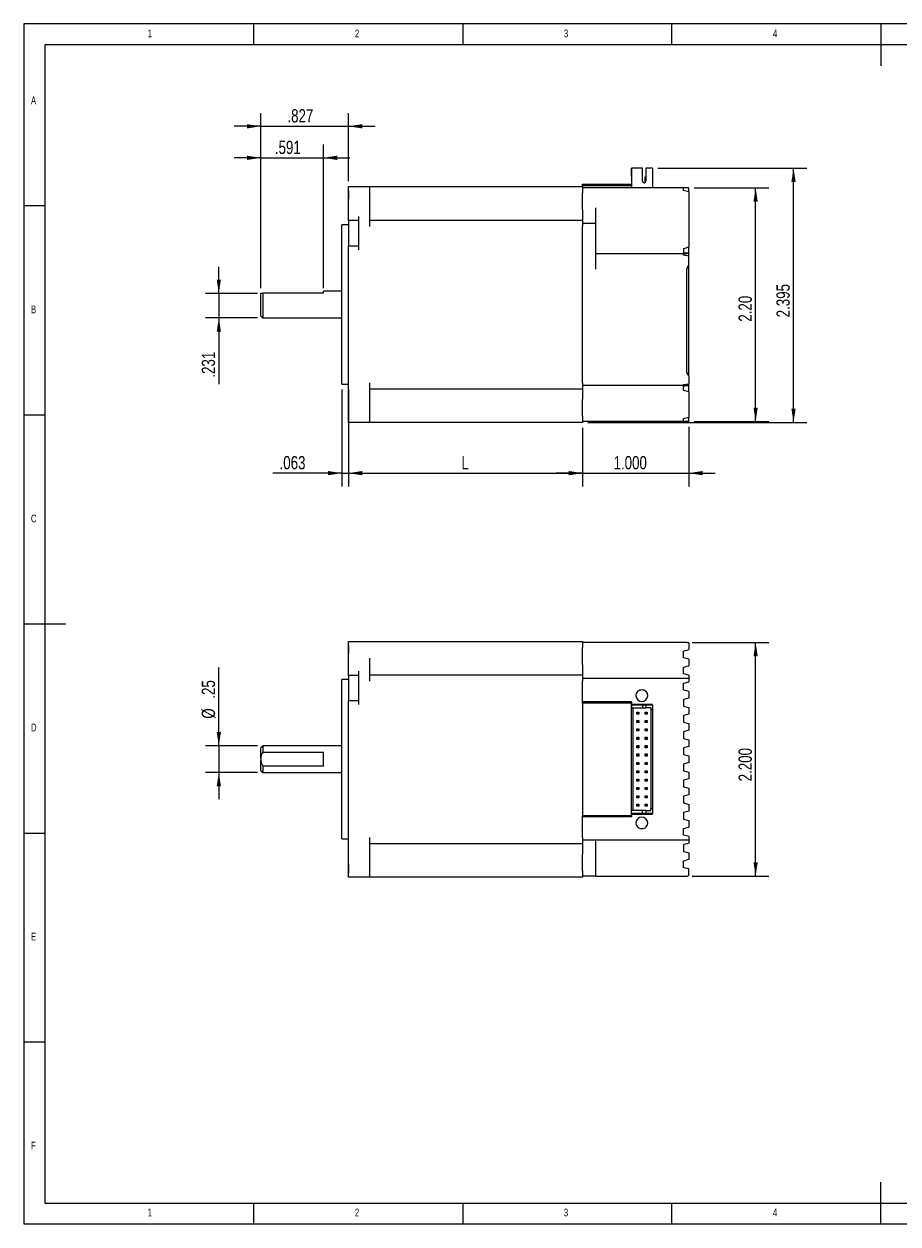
# Model space of a CAD drawing. Header units: inches. Extents: x 0.2 to 16.3, y 0.2 to 11.5.
# Tile 1 of 2: x 0.2 to 8.4, y 0.2 to 11.5. Entities that reach past the tile are written whole.
import ezdxf

# ---------------------------------------------------------------- set-up
doc = ezdxf.new("R2010")
doc.units = ezdxf.units.IN
doc.header["$MEASUREMENT"] = 0
doc.layers.add('FORMAT', color=7, linetype='Continuous')
doc.styles.add('SLDTEXTSTYLE0', font='TXT', dxfattribs={"width": 0.75})
doc.dimstyles.new('SLDDIMSTYLE0', dxfattribs={"dimtxt": 0.125, "dimasz": 0.13, "dimexe": 0, "dimexo": 0.0625, "dimgap": 0.03125, "dimtad": 2, "dimdec": 3, "dimzin": 12, "dimdsep": 46, "dimtxsty": 'Standard', "dimsah": 1, "dimcen": 0.09, "dimadec": 0, "dimazin": 0, "dimtfac": 1, "dimtofl": 0, "dimtmove": 0, "dimatfit": 3, "dimfxl": 1, "dimtolj": 1, "dimtzin": 12, "dimarcsym": 0})
doc.dimstyles.new('SLDDIMSTYLE1', dxfattribs={"dimtxt": 0.125, "dimasz": 0.13, "dimexe": 0, "dimexo": 0.0625, "dimgap": 0.03125, "dimtad": 2, "dimzin": 12, "dimdsep": 46, "dimtxsty": 'Standard', "dimsah": 1, "dimcen": 0.09, "dimadec": 0, "dimazin": 0, "dimtfac": 1, "dimtofl": 0, "dimtmove": 0, "dimatfit": 3, "dimfxl": 1, "dimtolj": 1, "dimtzin": 12, "dimarcsym": 0})
doc.dimstyles.new('SLDDIMSTYLE3', dxfattribs={"dimtxt": 0.125, "dimasz": 0.13, "dimexe": 0, "dimexo": 0.0625, "dimgap": 0.03125, "dimtad": 2, "dimdec": 3, "dimzin": 12, "dimdsep": 46, "dimtxsty": 'Standard', "dimsah": 1, "dimcen": 0.09, "dimadec": 0, "dimazin": 0, "dimtfac": 1, "dimtofl": 0, "dimtmove": 0, "dimatfit": 3, "dimfxl": 1, "dimtolj": 1, "dimtzin": 12, "dimarcsym": 0})
doc.dimstyles.new('SLDDIMSTYLE4', dxfattribs={"dimtxt": 0.125, "dimasz": 0.13, "dimexe": 0, "dimexo": 0.0625, "dimgap": 0.03125, "dimtad": 2, "dimdec": 3, "dimzin": 4, "dimdsep": 46, "dimtxsty": 'Standard', "dimsah": 1, "dimcen": 0.09, "dimadec": 0, "dimazin": 0, "dimtfac": 1, "dimtofl": 0, "dimtmove": 0, "dimatfit": 3, "dimfxl": 1, "dimtolj": 1, "dimtzin": 12, "dimarcsym": 0})
doc.dimstyles.new('SLDDIMSTYLE5', dxfattribs={"dimtxt": 0.125, "dimasz": 0.13, "dimexe": 0, "dimexo": 0.0625, "dimgap": 0.03125, "dimtad": 2, "dimzin": 4, "dimdsep": 46, "dimtxsty": 'Standard', "dimsah": 1, "dimcen": 0.09, "dimadec": 0, "dimazin": 0, "dimtfac": 1, "dimtofl": 0, "dimtmove": 0, "dimatfit": 3, "dimfxl": 1, "dimtolj": 1, "dimtzin": 12, "dimarcsym": 0})
doc.dimstyles.new('SLDDIMSTYLE6', dxfattribs={"dimtxt": 0.125, "dimasz": 0.13, "dimexe": 0, "dimexo": 0.0625, "dimgap": 0.03125, "dimtad": 2, "dimdec": 3, "dimzin": 4, "dimdsep": 46, "dimtxsty": 'Standard', "dimsah": 1, "dimcen": 0.09, "dimadec": 0, "dimazin": 0, "dimtfac": 1, "dimtofl": 0, "dimtmove": 0, "dimatfit": 3, "dimfxl": 1, "dimtolj": 1, "dimtzin": 12, "dimarcsym": 0})
doc.dimstyles.new('SLDDIMSTYLE7', dxfattribs={"dimtxt": 0.125, "dimasz": 0.13, "dimexe": 0, "dimexo": 0.0625, "dimgap": 0.03125, "dimtad": 2, "dimzin": 12, "dimdsep": 46, "dimtxsty": 'Standard', "dimsah": 1, "dimcen": 0.09, "dimadec": 0, "dimazin": 0, "dimtfac": 1, "dimtofl": 0, "dimtmove": 0, "dimatfit": 3, "dimfxl": 1, "dimtolj": 1, "dimtzin": 12, "dimarcsym": 0})

# ---------------------------------------------------------------- blocks, each defined once
blk = doc.blocks.new('*D6')
at = {"layer": 'FORMAT'}
for p, q in [((2.032, 8.96), (2.032, 9.21)), ((2.395, 8.96), (1.907, 8.96)), ((2.032, 8.96), (2.032, 8.729)), ((2.395, 8.729), (1.907, 8.729)), ((2.032, 8.729), (2.032, 8.104))]:
    blk.add_line(p, q, dxfattribs=at)
for points in [[(2.032, 8.96), (2.052, 9.09), (2.012, 9.09)], [(2.032, 8.729), (2.012, 8.599), (2.052, 8.599)]]:
    blk.add_solid(points, dxfattribs=at)
at = {"layer": 'FORMAT', "insert": (1.871, 8.166), "char_height": 0.125, "attachment_point": 1, "rotation": 90, "style": 'SLDTEXTSTYLE0'}
blk.add_mtext('.231', dxfattribs=at)
blk = doc.blocks.new('*D7')
at = {"layer": 'FORMAT'}
for p, q in [((2.427, 9.01), (2.427, 10.361)), ((3.017, 9.01), (3.017, 10.361)), ((2.427, 10.236), (2.177, 10.236)), ((2.427, 10.236), (3.017, 10.236)), ((3.017, 10.236), (3.267, 10.236))]:
    blk.add_line(p, q, dxfattribs=at)
for points in [[(2.427, 10.236), (2.297, 10.256), (2.297, 10.216)], [(3.017, 10.236), (3.147, 10.216), (3.147, 10.256)]]:
    blk.add_solid(points, dxfattribs=at)
at = {"layer": 'FORMAT', "insert": (2.56, 10.397), "char_height": 0.125, "attachment_point": 1, "style": 'SLDTEXTSTYLE0'}
blk.add_mtext('.591', dxfattribs=at)
blk = doc.blocks.new('*D8')
at = {"layer": 'FORMAT'}
for p, q in [((2.427, 9.01), (2.427, 10.658)), ((3.253, 10.015), (3.253, 10.658)), ((2.427, 10.533), (2.177, 10.533)), ((2.427, 10.533), (3.253, 10.533)), ((3.253, 10.533), (3.503, 10.533))]:
    blk.add_line(p, q, dxfattribs=at)
for points in [[(2.427, 10.533), (2.297, 10.553), (2.297, 10.513)], [(3.253, 10.533), (3.383, 10.513), (3.383, 10.553)]]:
    blk.add_solid(points, dxfattribs=at)
at = {"layer": 'FORMAT', "insert": (2.678, 10.694), "char_height": 0.125, "attachment_point": 1, "style": 'SLDTEXTSTYLE0'}
blk.add_mtext('.827', dxfattribs=at)
blk = doc.blocks.new('*D9')
at = {"layer": 'FORMAT'}
for p, q in [((3.19, 8.054), (3.19, 7.142)), ((3.253, 8.054), (3.253, 7.142)), ((3.19, 7.267), (2.541, 7.267)), ((3.19, 7.267), (3.253, 7.267)), ((3.253, 7.267), (3.503, 7.267))]:
    blk.add_line(p, q, dxfattribs=at)
for points in [[(3.19, 7.267), (3.06, 7.287), (3.06, 7.247)], [(3.253, 7.267), (3.383, 7.247), (3.383, 7.287)]]:
    blk.add_solid(points, dxfattribs=at)
at = {"layer": 'FORMAT', "insert": (2.604, 7.428), "char_height": 0.125, "attachment_point": 1, "style": 'SLDTEXTSTYLE0'}
blk.add_mtext('.063', dxfattribs=at)
blk = doc.blocks.new('*D10')
at = {"layer": 'FORMAT'}
for p, q in [((3.253, 7.852), (3.253, 7.142)), ((5.458, 7.694), (5.458, 7.142)), ((3.253, 7.267), (5.458, 7.267))]:
    blk.add_line(p, q, dxfattribs=at)
for points in [[(3.253, 7.267), (3.383, 7.247), (3.383, 7.287)], [(5.458, 7.267), (5.328, 7.287), (5.328, 7.247)]]:
    blk.add_solid(points, dxfattribs=at)
at = {"layer": 'FORMAT', "insert": (4.317, 7.428), "char_height": 0.125, "attachment_point": 1, "style": 'SLDTEXTSTYLE0'}
blk.add_mtext('L', dxfattribs=at)
blk = doc.blocks.new('*D11')
at = {"layer": 'FORMAT'}
for p, q in [((5.458, 7.694), (5.458, 7.142)), ((6.458, 7.704), (6.458, 7.142)), ((5.458, 7.267), (5.208, 7.267)), ((5.458, 7.267), (6.458, 7.267)), ((6.458, 7.267), (6.708, 7.267))]:
    blk.add_line(p, q, dxfattribs=at)
for points in [[(5.458, 7.267), (5.328, 7.287), (5.328, 7.247)], [(6.458, 7.267), (6.588, 7.247), (6.588, 7.287)]]:
    blk.add_solid(points, dxfattribs=at)
at = {"layer": 'FORMAT', "insert": (5.75, 7.428), "char_height": 0.125, "attachment_point": 1, "style": 'SLDTEXTSTYLE0'}
blk.add_mtext('1.000', dxfattribs=at)
blk = doc.blocks.new('*D12')
at = {"layer": 'FORMAT'}
for p, q in [((6.508, 9.954), (7.213, 9.954)), ((7.088, 7.754), (7.088, 9.954)), ((6.508, 7.754), (7.213, 7.754))]:
    blk.add_line(p, q, dxfattribs=at)
for points in [[(7.088, 9.954), (7.068, 9.824), (7.108, 9.824)], [(7.088, 7.754), (7.108, 7.884), (7.068, 7.884)]]:
    blk.add_solid(points, dxfattribs=at)
at = {"layer": 'FORMAT', "insert": (6.927, 8.693), "char_height": 0.125, "attachment_point": 1, "rotation": 90, "style": 'SLDTEXTSTYLE0'}
blk.add_mtext('2.20', dxfattribs=at)
blk = doc.blocks.new('*D13')
at = {"layer": 'FORMAT'}
for p, q in [((6.166, 10.139), (7.57, 10.139)), ((7.445, 7.744), (7.445, 10.139)), ((5.508, 7.744), (7.57, 7.744))]:
    blk.add_line(p, q, dxfattribs=at)
for points in [[(7.445, 10.139), (7.425, 10.009), (7.465, 10.009)], [(7.445, 7.744), (7.465, 7.874), (7.425, 7.874)]]:
    blk.add_solid(points, dxfattribs=at)
at = {"layer": 'FORMAT', "insert": (7.284, 8.734), "char_height": 0.125, "attachment_point": 1, "rotation": 90, "style": 'SLDTEXTSTYLE0'}
blk.add_mtext('2.395', dxfattribs=at)
blk = doc.blocks.new('*D14')
at = {"layer": 'FORMAT'}
for p, q in [((6.49, 5.673), (7.213, 5.673)), ((7.088, 3.473), (7.088, 5.673)), ((6.49, 3.473), (7.213, 3.473))]:
    blk.add_line(p, q, dxfattribs=at)
for points in [[(7.088, 5.673), (7.068, 5.543), (7.108, 5.543)], [(7.088, 3.473), (7.108, 3.603), (7.068, 3.603)]]:
    blk.add_solid(points, dxfattribs=at)
at = {"layer": 'FORMAT', "insert": (6.927, 4.365), "char_height": 0.125, "attachment_point": 1, "rotation": 90, "style": 'SLDTEXTSTYLE0'}
blk.add_mtext('2.200', dxfattribs=at)
blk = doc.blocks.new('*D15')
at = {"layer": 'FORMAT'}
for p, q in [((2.032, 4.698), (2.032, 5.437)), ((2.395, 4.698), (1.907, 4.698)), ((2.032, 4.698), (2.032, 4.448)), ((2.395, 4.448), (1.907, 4.448)), ((2.032, 4.448), (2.032, 4.198))]:
    blk.add_line(p, q, dxfattribs=at)
for points in [[(2.032, 4.698), (2.052, 4.828), (2.012, 4.828)], [(2.032, 4.448), (2.012, 4.318), (2.052, 4.318)]]:
    blk.add_solid(points, dxfattribs=at)
at = {"layer": 'FORMAT', "char_height": 0.125, "attachment_point": 1, "rotation": 90, "style": 'SLDTEXTSTYLE0'}
for s, insert in [('.25', (1.871, 5.143)), ('%%c', (1.871, 4.955))]:
    blk.add_mtext(s, dxfattribs=dict(at, insert=insert))

msp = doc.modelspace()

# ---------------------------------------------------------------- linework, layer by layer
at = {"color": 7, "linetype": 'Continuous', "lineweight": 0}
for p, q in [((16.3386, 11.4961), (0.1969, 11.4961)), ((0.1969, 11.4961), (0.1969, 0.1969)), ((2.3622, 11.2992), (2.3622, 11.4961)), ((4.3307, 11.4961), (4.3307, 11.2992)), ((6.2992, 11.2992), (6.2992, 11.4961)), ((8.2677, 11.4961), (8.2677, 11.1024)), ((16.1417, 11.2992), (0.3937, 11.2992)), ((0.3937, 11.2992), (0.3937, 0.3937)), ((0.3937, 9.7835), (0.1969, 9.7835)), ((0.1969, 7.815), (0.3937, 7.815)), ((0.1969, 5.8465), (0.5906, 5.8465)), ((0.1969, 3.878), (0.3937, 3.878)), ((0.3937, 1.9094), (0.1969, 1.9094)), ((8.2677, 0.1969), (8.2677, 0.5906)), ((0.3937, 0.3937), (8.9685, 0.3937)), ((2.3622, 0.1969), (2.3622, 0.3937)), ((4.3307, 0.3937), (4.3307, 0.1969)), ((6.2992, 0.1969), (6.2992, 0.3937)), ((0.1969, 0.1969), (16.3386, 0.1969))]:
    msp.add_line(p, q, dxfattribs=at)
at = {"color": 7, "linetype": 'Continuous', "lineweight": 15}
for p, q in [((5.9192, 10.1394), (5.9192, 9.9544)), ((6.0216, 10.1394), (5.9192, 10.1394)), ((5.9192, 10.0626), (5.9192, 10.1394)), ((6.0216, 10.0173), (6.0216, 10.1394)), ((6.0511, 10.0607), (6.0472, 10.0449)), ((6.0472, 10.0449), (6.0511, 10.0607)), ((6.0531, 10.0607), (6.0511, 10.0607)), ((6.0531, 10.1394), (6.0531, 10.0173)), ((6.1161, 10.1394), (6.0531, 10.1394)), ((6.1003, 10.1394), (6.0531, 10.1394)), ((6.1161, 10.1394), (6.1003, 10.1394)), ((6.1161, 10.1394), (6.1161, 9.9544)), ((6.1161, 10.1394), (6.1161, 10.0626)), ((3.2534, 9.8071), (3.2534, 9.9646)), ((3.2534, 9.9646), (3.4502, 9.9646)), ((3.2534, 9.9646), (3.3518, 9.9646)), ((3.2534, 9.9252), (3.2534, 9.9646)), ((3.4502, 9.9646), (3.4502, 9.8071)), ((3.4502, 9.9646), (5.4581, 9.9646)), ((5.4581, 9.9869), (5.9191, 9.9869)), ((5.4581, 9.9719), (5.4581, 9.9869)), ((5.4581, 9.9719), (5.4581, 9.9646)), ((5.9191, 9.9719), (5.4581, 9.9719)), ((5.4581, 9.9646), (5.4581, 9.9055)), ((5.974, 9.9544), (5.4581, 9.9544)), ((5.9191, 9.9869), (5.9191, 9.9719)), ((5.9191, 9.9719), (5.9191, 9.9544)), ((5.9192, 9.9544), (5.9191, 9.9544)), ((5.9737, 9.9544), (5.9601, 9.9544)), ((6.0472, 10.0449), (6.0472, 10.0051)), ((6.0531, 10.0449), (6.0472, 10.0449)), ((6.0472, 10.0051), (6.0472, 10.0449)), ((6.4581, 9.9544), (6.0581, 9.9544)), ((6.0721, 9.9544), (6.059, 9.9544)), ((6.4088, 9.9544), (6.4081, 9.9544)), ((6.4581, 9.9544), (6.4081, 9.9544)), ((6.4088, 9.9544), (6.4081, 9.9544)), ((6.4581, 9.9544), (6.4081, 9.9544)), ((6.4088, 9.9544), (6.4081, 9.9544)), ((6.4581, 9.9544), (6.4081, 9.9544)), ((6.4088, 9.9544), (6.4081, 9.9544)), ((6.4581, 9.9544), (6.4081, 9.9544)), ((6.4081, 9.9544), (6.4088, 9.9544)), ((6.4581, 9.9544), (6.4081, 9.9544)), ((6.4088, 9.9544), (6.4081, 9.9544)), ((6.4581, 9.9544), (6.4081, 9.9544)), ((6.4088, 9.9544), (6.4081, 9.9544)), ((6.4581, 9.9544), (6.4081, 9.9544)), ((6.4088, 9.9544), (6.4081, 9.9544)), ((6.4581, 9.9544), (6.4081, 9.9544)), ((6.4081, 9.9269), (6.4081, 9.9534)), ((6.4581, 9.9544), (6.4581, 9.9543)), ((6.4581, 9.9142), (6.4581, 9.9543)), ((3.2534, 9.9252), (3.2534, 9.8465)), ((5.4581, 9.7481), (5.4581, 9.9055)), ((6.4088, 9.9267), (6.4081, 9.9269)), ((6.4081, 9.9267), (6.4088, 9.9267)), ((6.4088, 9.9266), (6.4088, 9.9267)), ((6.4581, 9.9142), (6.4581, 9.8294)), ((3.2534, 9.6839), (3.2534, 9.8071)), ((3.4502, 9.8071), (3.4502, 9.5906)), ((5.4581, 9.7481), (5.4581, 9.6496)), ((5.5831, 9.6164), (5.5831, 9.7664)), ((6.4581, 9.8294), (6.4581, 9.4864)), ((3.1904, 8.1044), (3.1904, 9.6044)), ((3.2534, 9.6445), (3.2534, 9.6839)), ((3.3518, 9.6445), (3.2534, 9.6445)), ((3.2534, 9.6445), (3.2534, 9.4083)), ((3.3518, 9.3689), (3.3518, 9.6839)), ((3.4502, 9.6496), (5.4581, 9.6496)), ((5.4581, 9.6496), (5.4581, 9.5906)), ((5.5831, 9.6164), (5.4581, 9.6164)), ((5.5831, 9.4914), (5.5831, 9.6164)), ((5.4581, 8.1181), (5.4581, 9.5906)), ((5.5831, 9.1864), (5.5831, 9.4914)), ((3.2534, 9.3689), (3.2534, 9.4083)), ((3.2534, 9.4083), (3.3518, 9.4083)), ((6.4081, 9.3816), (6.4081, 9.3432)), ((6.4581, 9.4864), (6.4581, 9.3974)), ((6.4581, 9.3396), (6.4581, 9.3974)), ((3.2534, 7.9016), (3.2534, 9.3689)), ((5.5831, 9.3364), (6.4335, 9.3364)), ((6.4081, 9.3432), (6.4088, 9.3432)), ((6.4088, 9.3432), (6.4081, 9.3432)), ((6.4081, 9.3195), (6.4081, 9.3362)), ((6.4088, 9.3194), (6.4081, 9.3195)), ((6.4081, 9.3194), (6.4088, 9.3194)), ((6.4088, 9.3431), (6.4088, 9.3432)), ((6.4088, 9.3193), (6.4088, 9.3194)), ((6.4581, 9.3364), (6.4335, 9.3364)), ((6.4581, 9.3396), (6.4581, 9.3364)), ((6.4581, 9.3115), (6.4581, 9.3364)), ((6.4581, 9.2238), (6.4581, 9.3115)), ((6.4404, 8.2174), (6.4404, 9.1864)), ((6.4581, 8.1832), (6.4581, 9.2238)), ((2.4266, 8.7479), (2.4266, 8.9605)), ((3.0171, 8.9605), (2.4451, 8.9605)), ((2.4451, 8.9605), (2.4451, 8.7294)), ((3.0171, 8.9605), (3.0171, 8.9794)), ((6.4581, 8.1832), (6.4581, 8.1065)), ((3.4502, 8.1181), (3.4502, 7.9016)), ((5.4581, 8.0591), (3.4502, 8.0591)), ((5.4581, 8.1181), (5.4581, 8.0591)), ((6.4081, 8.0924), (5.4581, 8.0924)), ((5.4581, 8.0591), (5.4581, 7.9607)), ((6.4088, 8.1005), (6.4081, 8.1005)), ((6.4081, 8.1004), (6.4088, 8.1005)), ((6.4081, 8.0924), (6.4081, 8.1004)), ((6.4581, 8.0924), (6.4081, 8.0924)), ((6.4088, 8.0856), (6.4081, 8.0856)), ((6.4088, 8.0856), (6.4081, 8.0855)), ((6.4081, 8.0471), (6.4081, 8.0855)), ((6.4088, 8.1005), (6.4088, 8.1006)), ((6.4088, 8.0856), (6.4088, 8.0856)), ((6.4581, 8.0924), (6.4581, 8.1065)), ((6.4581, 8.0924), (6.4581, 8.0891)), ((6.4581, 8.0313), (6.4581, 8.0891)), ((6.4581, 8.0313), (6.4581, 7.9424)), ((5.4581, 7.8032), (5.4581, 7.9607)), ((6.4581, 7.9424), (6.4581, 7.8794)), ((3.2534, 7.7441), (3.2534, 7.9016)), ((3.2534, 7.8622), (3.2534, 7.7835)), ((3.4502, 7.9016), (3.4502, 7.7441)), ((5.4581, 7.8032), (5.4581, 7.7441)), ((6.4581, 7.8794), (6.4581, 7.7945)), ((3.2534, 7.7441), (3.2534, 7.7835)), ((3.4502, 7.7441), (3.2534, 7.7441)), ((3.3518, 7.7441), (3.2534, 7.7441)), ((5.4581, 7.7441), (3.4502, 7.7441)), ((6.4581, 7.7544), (5.4581, 7.7544)), ((6.4088, 7.782), (6.4081, 7.782)), ((6.4081, 7.7818), (6.4088, 7.782)), ((6.4081, 7.7553), (6.4081, 7.7818)), ((6.4081, 7.7544), (6.4088, 7.7544)), ((6.4081, 7.7544), (6.4581, 7.7544)), ((6.4081, 7.7544), (6.4088, 7.7544)), ((6.4081, 7.7544), (6.4581, 7.7544)), ((6.4081, 7.7544), (6.4088, 7.7544)), ((6.4081, 7.7544), (6.4581, 7.7544)), ((6.4081, 7.7544), (6.4088, 7.7544)), ((6.4081, 7.7544), (6.4581, 7.7544)), ((6.4081, 7.7544), (6.4088, 7.7544)), ((6.4081, 7.7544), (6.4581, 7.7544)), ((6.4081, 7.7544), (6.4088, 7.7544)), ((6.4081, 7.7544), (6.4581, 7.7544)), ((6.4081, 7.7544), (6.4088, 7.7544)), ((6.4081, 7.7544), (6.4581, 7.7544)), ((6.4081, 7.7544), (6.4088, 7.7544)), ((6.4081, 7.7544), (6.4581, 7.7544)), ((6.4088, 7.782), (6.4088, 7.7821)), ((6.4581, 7.7544), (6.4581, 7.7945)), ((6.4581, 7.7544), (6.4581, 7.7544)), ((3.2534, 5.5255), (3.2534, 5.683)), ((3.2534, 5.683), (3.4502, 5.683)), ((3.2534, 5.683), (3.3518, 5.683)), ((3.2534, 5.6436), (3.2534, 5.683)), ((3.4502, 5.683), (5.4581, 5.683)), ((5.4581, 5.683), (5.4581, 5.6239)), ((6.4404, 5.6728), (5.4581, 5.6728)), ((6.4581, 5.668), (6.4581, 5.6055)), ((3.2534, 5.6436), (3.2534, 5.5649)), ((5.4581, 5.4665), (5.4581, 5.6239)), ((6.4081, 5.5478), (6.4081, 5.5921)), ((6.4081, 5.5296), (6.4081, 5.5478)), ((3.2534, 5.4023), (3.2534, 5.5255)), ((3.4502, 5.5255), (3.4502, 5.309)), ((5.4581, 5.4665), (5.4581, 5.368)), ((6.4088, 5.5294), (6.4081, 5.5296)), ((6.4081, 5.5294), (6.4088, 5.5294)), ((6.4581, 5.516), (6.4081, 5.5294)), ((6.4081, 5.3776), (6.4081, 5.4401)), ((6.4581, 5.516), (6.4581, 5.4848)), ((6.4581, 5.4848), (6.4581, 5.4535)), ((3.1904, 3.8228), (3.1904, 5.3228)), ((3.2534, 5.3629), (3.2534, 5.4023)), ((3.3518, 5.3629), (3.2534, 5.3629)), ((3.2534, 5.3629), (3.2534, 5.1267)), ((3.3518, 5.0873), (3.3518, 5.4023)), ((3.4502, 5.368), (5.4581, 5.368)), ((5.4581, 5.368), (5.4581, 5.309)), ((6.4581, 5.3348), (5.4581, 5.3348)), ((6.4088, 5.3774), (6.4081, 5.3776)), ((6.4081, 5.3774), (6.4088, 5.3774)), ((6.4581, 5.364), (6.4581, 5.3348)), ((6.4581, 5.3348), (6.4581, 5.3015)), ((5.4581, 5.1167), (5.4581, 5.309)), ((6.4081, 5.2256), (6.4081, 5.2881)), ((6.4088, 5.2254), (6.4081, 5.2256)), ((6.4081, 5.2254), (6.4088, 5.2254)), ((6.4581, 5.212), (6.4581, 5.2098)), ((6.4581, 5.2098), (6.4581, 5.1495)), ((3.2534, 5.1267), (3.3518, 5.1267)), ((3.2534, 5.0873), (3.2534, 5.1267)), ((3.2534, 3.62), (3.2534, 5.0873)), ((5.4581, 5.1017), (5.4581, 5.1167)), ((5.4581, 5.1167), (5.9191, 5.1167)), ((5.9191, 5.1017), (5.4581, 5.1017)), ((5.4581, 5.1017), (5.4581, 4.0447)), ((5.9191, 5.1167), (5.9191, 5.1017)), ((5.9191, 4.0447), (5.9191, 5.1017)), ((5.9191, 5.0854), (5.9191, 5.0884)), ((6.1161, 5.0884), (5.9191, 5.0884)), ((5.9192, 5.0852), (5.9192, 5.0577)), ((5.9192, 5.0852), (6.0216, 5.0852)), ((6.0216, 5.0852), (6.0216, 5.0577)), ((6.0216, 5.0852), (6.0531, 5.0852)), ((6.0531, 5.0852), (6.0531, 5.0577)), ((6.0531, 5.0852), (6.1161, 5.0852)), ((6.1161, 5.0852), (6.1161, 5.0884)), ((6.1161, 5.0852), (6.1161, 5.0419)), ((6.4581, 5.1495), (6.4081, 5.1361)), ((6.4081, 5.1361), (6.4081, 5.0736)), ((5.9192, 5.0577), (6.0216, 5.0577)), ((5.9192, 4.0892), (5.9192, 5.0577)), ((5.935, 4.0892), (5.935, 5.0577)), ((5.9684, 5.0163), (5.9724, 5.0124)), ((5.9684, 4.9966), (5.9684, 5.0163)), ((5.9684, 5.0163), (5.9881, 5.0163)), ((5.9724, 5.0006), (5.9684, 4.9966)), ((5.9881, 4.9966), (5.9684, 4.9966)), ((5.9724, 5.0124), (5.9842, 5.0124)), ((5.9724, 5.0124), (5.9724, 5.0006)), ((5.9842, 5.0006), (5.9724, 5.0006)), ((5.9881, 5.0163), (5.9842, 5.0124)), ((5.9842, 5.0124), (5.9842, 5.0006)), ((5.9842, 5.0006), (5.9881, 4.9966)), ((5.9881, 5.0163), (5.9881, 4.9966)), ((6.0511, 5.0124), (6.0472, 5.0163)), ((6.0472, 5.0163), (6.0669, 5.0163)), ((6.0472, 4.9966), (6.0472, 5.0163)), ((6.0472, 4.9966), (6.0511, 5.0006)), ((6.0669, 4.9966), (6.0472, 4.9966)), ((6.0511, 5.0124), (6.0629, 5.0124)), ((6.0511, 5.0006), (6.0511, 5.0124)), ((6.0629, 5.0006), (6.0511, 5.0006)), ((6.1003, 5.0577), (6.0531, 5.0577)), ((6.0629, 5.0124), (6.0669, 5.0163)), ((6.0629, 5.0006), (6.0629, 5.0124)), ((6.0669, 4.9966), (6.0629, 5.0006)), ((6.0669, 5.0163), (6.0669, 4.9966)), ((6.1003, 5.0577), (6.1003, 5.0419)), ((6.1161, 5.0419), (6.1003, 5.0419)), ((6.1003, 5.0419), (6.1003, 4.1049)), ((6.1161, 5.0419), (6.1161, 4.1049)), ((6.4081, 5.0736), (6.4088, 5.0734)), ((6.4088, 5.0734), (6.4081, 5.0734)), ((6.4081, 5.0734), (6.4581, 5.06)), ((6.4581, 4.9975), (6.4081, 4.9841)), ((6.4081, 4.9841), (6.4081, 4.9216)), ((6.4581, 5.06), (6.4581, 4.9975)), ((5.9684, 4.9376), (5.9724, 4.9337)), ((5.9684, 4.9179), (5.9684, 4.9376)), ((5.9684, 4.9376), (5.9881, 4.9376)), ((5.9724, 4.9218), (5.9684, 4.9179)), ((5.9881, 4.9179), (5.9684, 4.9179)), ((5.9684, 4.8589), (5.9724, 4.8549)), ((5.9684, 4.8392), (5.9684, 4.8589)), ((5.9684, 4.8589), (5.9881, 4.8589)), ((5.9724, 4.9337), (5.9842, 4.9337)), ((5.9724, 4.9337), (5.9724, 4.9218)), ((5.9842, 4.9218), (5.9724, 4.9218)), ((5.9881, 4.9376), (5.9842, 4.9337)), ((5.9842, 4.9337), (5.9842, 4.9218)), ((5.9842, 4.9218), (5.9881, 4.9179)), ((5.9881, 4.8589), (5.9842, 4.8549)), ((5.9881, 4.9376), (5.9881, 4.9179)), ((5.9881, 4.8589), (5.9881, 4.8392)), ((6.0472, 4.9376), (6.0511, 4.9337)), ((6.0472, 4.9179), (6.0472, 4.9376)), ((6.0472, 4.9376), (6.0669, 4.9376)), ((6.0472, 4.9179), (6.0511, 4.9218)), ((6.0669, 4.9179), (6.0472, 4.9179)), ((6.0472, 4.8589), (6.0511, 4.8549)), ((6.0472, 4.8392), (6.0472, 4.8589)), ((6.0472, 4.8589), (6.0669, 4.8589)), ((6.0511, 4.9337), (6.0629, 4.9337)), ((6.0511, 4.9218), (6.0511, 4.9337)), ((6.0511, 4.9218), (6.0629, 4.9218)), ((6.0629, 4.9337), (6.0669, 4.9376)), ((6.0629, 4.9337), (6.0629, 4.9218)), ((6.0629, 4.9218), (6.0669, 4.9179)), ((6.0629, 4.8549), (6.0669, 4.8589)), ((6.0669, 4.9376), (6.0669, 4.9179)), ((6.0669, 4.8589), (6.0669, 4.8392)), ((6.4081, 4.9216), (6.4088, 4.9214)), ((6.4088, 4.9214), (6.4081, 4.9214)), ((6.4081, 4.9214), (6.4581, 4.908)), ((6.4581, 4.908), (6.4581, 4.8455)), ((5.9724, 4.8431), (5.9684, 4.8392)), ((5.9881, 4.8392), (5.9684, 4.8392)), ((5.9684, 4.7801), (5.9724, 4.7762)), ((5.9684, 4.7604), (5.9684, 4.7801)), ((5.9684, 4.7801), (5.9881, 4.7801)), ((5.9724, 4.7644), (5.9684, 4.7604)), ((5.9881, 4.7604), (5.9684, 4.7604)), ((5.9724, 4.8549), (5.9842, 4.8549)), ((5.9724, 4.8549), (5.9724, 4.8431)), ((5.9842, 4.8431), (5.9724, 4.8431)), ((5.9724, 4.7762), (5.9724, 4.7644)), ((5.9724, 4.7762), (5.9842, 4.7762)), ((5.9842, 4.7644), (5.9724, 4.7644)), ((5.9842, 4.8549), (5.9842, 4.8431)), ((5.9842, 4.8431), (5.9881, 4.8392)), ((5.9881, 4.7801), (5.9842, 4.7762)), ((5.9842, 4.7762), (5.9842, 4.7644)), ((5.9842, 4.7644), (5.9881, 4.7604)), ((5.9881, 4.7801), (5.9881, 4.7604)), ((6.0472, 4.8392), (6.0511, 4.8431)), ((6.0669, 4.8392), (6.0472, 4.8392)), ((6.0511, 4.7762), (6.0472, 4.7801)), ((6.0472, 4.7604), (6.0472, 4.7801)), ((6.0472, 4.7801), (6.0669, 4.7801)), ((6.0472, 4.7604), (6.0511, 4.7644)), ((6.0669, 4.7604), (6.0472, 4.7604)), ((6.0511, 4.8549), (6.0629, 4.8549)), ((6.0511, 4.8431), (6.0511, 4.8549)), ((6.0511, 4.8431), (6.0629, 4.8431)), ((6.0511, 4.7644), (6.0511, 4.7762)), ((6.0511, 4.7762), (6.0629, 4.7762)), ((6.0629, 4.7644), (6.0511, 4.7644)), ((6.0629, 4.8549), (6.0629, 4.8431)), ((6.0629, 4.8431), (6.0669, 4.8392)), ((6.0629, 4.7762), (6.0669, 4.7801)), ((6.0629, 4.7644), (6.0629, 4.7762)), ((6.0669, 4.7604), (6.0629, 4.7644)), ((6.0669, 4.7801), (6.0669, 4.7604)), ((6.4581, 4.8455), (6.4081, 4.8321)), ((6.4081, 4.8321), (6.4081, 4.7696)), ((6.4081, 4.7696), (6.4088, 4.7694)), ((6.4088, 4.7694), (6.4081, 4.7694)), ((6.4081, 4.7694), (6.4581, 4.756)), ((6.4581, 4.756), (6.4581, 4.6935)), ((2.4266, 4.5819), (2.4266, 4.6792)), ((2.4451, 4.6978), (2.4451, 4.6388)), ((2.4451, 4.6388), (3.0171, 4.6388)), ((3.0171, 4.5067), (3.0171, 4.6388)), ((5.9724, 4.6974), (5.9684, 4.7014)), ((5.9684, 4.6817), (5.9684, 4.7014)), ((5.9684, 4.7014), (5.9881, 4.7014)), ((5.9724, 4.6856), (5.9684, 4.6817)), ((5.9881, 4.6817), (5.9684, 4.6817)), ((5.9842, 4.6974), (5.9724, 4.6974)), ((5.9724, 4.6856), (5.9724, 4.6974)), ((5.9842, 4.6856), (5.9724, 4.6856)), ((5.9881, 4.7014), (5.9842, 4.6974)), ((5.9842, 4.6974), (5.9842, 4.6856)), ((5.9881, 4.6817), (5.9842, 4.6856)), ((5.9881, 4.7014), (5.9881, 4.6817)), ((6.0472, 4.7014), (6.0511, 4.6974)), ((6.0472, 4.7014), (6.0669, 4.7014)), ((6.0472, 4.6817), (6.0472, 4.7014)), ((6.0472, 4.6817), (6.0511, 4.6856)), ((6.0669, 4.6817), (6.0472, 4.6817)), ((6.0511, 4.6974), (6.0629, 4.6974)), ((6.0511, 4.6856), (6.0511, 4.6974)), ((6.0511, 4.6856), (6.0629, 4.6856)), ((6.0629, 4.6974), (6.0669, 4.7014)), ((6.0629, 4.6974), (6.0629, 4.6856)), ((6.0629, 4.6856), (6.0669, 4.6817)), ((6.0669, 4.7014), (6.0669, 4.6817)), ((6.4581, 4.6935), (6.4081, 4.6801)), ((6.4081, 4.6801), (6.4081, 4.6176)), ((2.4266, 4.5819), (2.4266, 4.5636)), ((2.4266, 4.4663), (2.4266, 4.5636)), ((5.9724, 4.6187), (5.9684, 4.6226)), ((5.9684, 4.6226), (5.9881, 4.6226)), ((5.9684, 4.6029), (5.9684, 4.6226)), ((5.9724, 4.6069), (5.9684, 4.6029)), ((5.9881, 4.6029), (5.9684, 4.6029)), ((5.9684, 4.5439), (5.9724, 4.54)), ((5.9684, 4.5439), (5.9881, 4.5439)), ((5.9684, 4.5242), (5.9684, 4.5439)), ((5.9724, 4.5281), (5.9684, 4.5242)), ((5.9881, 4.5242), (5.9684, 4.5242)), ((5.9842, 4.6187), (5.9724, 4.6187)), ((5.9724, 4.6069), (5.9724, 4.6187)), ((5.9842, 4.6069), (5.9724, 4.6069)), ((5.9724, 4.54), (5.9842, 4.54)), ((5.9724, 4.54), (5.9724, 4.5281)), ((5.9842, 4.5281), (5.9724, 4.5281)), ((5.9881, 4.6226), (5.9842, 4.6187)), ((5.9842, 4.6187), (5.9842, 4.6069)), ((5.9881, 4.6029), (5.9842, 4.6069)), ((5.9881, 4.5439), (5.9842, 4.54)), ((5.9842, 4.54), (5.9842, 4.5281)), ((5.9842, 4.5281), (5.9881, 4.5242)), ((5.9881, 4.6226), (5.9881, 4.6029)), ((5.9881, 4.5439), (5.9881, 4.5242)), ((6.0511, 4.6187), (6.0472, 4.6226)), ((6.0472, 4.6029), (6.0472, 4.6226)), ((6.0472, 4.6226), (6.0669, 4.6226)), ((6.0472, 4.6029), (6.0511, 4.6069)), ((6.0669, 4.6029), (6.0472, 4.6029)), ((6.0472, 4.5439), (6.0511, 4.54)), ((6.0472, 4.5242), (6.0472, 4.5439)), ((6.0472, 4.5439), (6.0669, 4.5439)), ((6.0472, 4.5242), (6.0511, 4.5281)), ((6.0669, 4.5242), (6.0472, 4.5242)), ((6.0511, 4.6187), (6.0629, 4.6187)), ((6.0511, 4.6069), (6.0511, 4.6187)), ((6.0629, 4.6069), (6.0511, 4.6069)), ((6.0511, 4.54), (6.0629, 4.54)), ((6.0511, 4.5281), (6.0511, 4.54)), ((6.0511, 4.5281), (6.0629, 4.5281)), ((6.0629, 4.6187), (6.0669, 4.6226)), ((6.0629, 4.6069), (6.0629, 4.6187)), ((6.0669, 4.6029), (6.0629, 4.6069)), ((6.0629, 4.54), (6.0669, 4.5439)), ((6.0629, 4.54), (6.0629, 4.5281)), ((6.0629, 4.5281), (6.0669, 4.5242)), ((6.0669, 4.6226), (6.0669, 4.6029)), ((6.0669, 4.5439), (6.0669, 4.5242)), ((6.4081, 4.6176), (6.4088, 4.6174)), ((6.4081, 4.6174), (6.4088, 4.6174)), ((6.4081, 4.6174), (6.4581, 4.604)), ((6.4581, 4.5415), (6.4081, 4.5281)), ((6.4081, 4.5281), (6.4081, 4.4656)), ((6.4581, 4.604), (6.4581, 4.5415)), ((3.0171, 4.5067), (2.4451, 4.5067)), ((2.4451, 4.5067), (2.4451, 4.4478)), ((5.9724, 4.4612), (5.9684, 4.4651)), ((5.9684, 4.4651), (5.9881, 4.4651)), ((5.9684, 4.4455), (5.9684, 4.4651)), ((5.9724, 4.4494), (5.9684, 4.4455)), ((5.9881, 4.4455), (5.9684, 4.4455)), ((5.9842, 4.4612), (5.9724, 4.4612)), ((5.9724, 4.4494), (5.9724, 4.4612)), ((5.9842, 4.4494), (5.9724, 4.4494)), ((5.9881, 4.4651), (5.9842, 4.4612)), ((5.9842, 4.4612), (5.9842, 4.4494)), ((5.9881, 4.4455), (5.9842, 4.4494)), ((5.9881, 4.4651), (5.9881, 4.4455)), ((6.0472, 4.4651), (6.0511, 4.4612)), ((6.0472, 4.4455), (6.0472, 4.4651)), ((6.0472, 4.4651), (6.0669, 4.4651)), ((6.0472, 4.4455), (6.0511, 4.4494)), ((6.0669, 4.4455), (6.0472, 4.4455)), ((6.0511, 4.4494), (6.0511, 4.4612)), ((6.0511, 4.4612), (6.0629, 4.4612)), ((6.0511, 4.4494), (6.0629, 4.4494)), ((6.0629, 4.4612), (6.0669, 4.4651)), ((6.0629, 4.4612), (6.0629, 4.4494)), ((6.0629, 4.4494), (6.0669, 4.4455)), ((6.0669, 4.4651), (6.0669, 4.4455)), ((6.4081, 4.4656), (6.4088, 4.4654)), ((6.4088, 4.4654), (6.4081, 4.4654)), ((6.4081, 4.4654), (6.4581, 4.452)), ((6.4581, 4.452), (6.4581, 4.3895)), ((5.9724, 4.3825), (5.9684, 4.3864)), ((5.9684, 4.3667), (5.9684, 4.3864)), ((5.9684, 4.3864), (5.9881, 4.3864)), ((5.9724, 4.3707), (5.9684, 4.3667)), ((5.9881, 4.3667), (5.9684, 4.3667)), ((5.9724, 4.3037), (5.9684, 4.3077)), ((5.9684, 4.288), (5.9684, 4.3077)), ((5.9684, 4.3077), (5.9881, 4.3077)), ((5.9724, 4.3707), (5.9724, 4.3825)), ((5.9842, 4.3825), (5.9724, 4.3825)), ((5.9842, 4.3707), (5.9724, 4.3707)), ((5.9724, 4.2919), (5.9724, 4.3037)), ((5.9842, 4.3037), (5.9724, 4.3037)), ((5.9881, 4.3864), (5.9842, 4.3825)), ((5.9842, 4.3825), (5.9842, 4.3707)), ((5.9881, 4.3667), (5.9842, 4.3707)), ((5.9881, 4.3077), (5.9842, 4.3037)), ((5.9842, 4.3037), (5.9842, 4.2919)), ((5.9881, 4.3864), (5.9881, 4.3667)), ((5.9881, 4.3077), (5.9881, 4.288)), ((6.0511, 4.3825), (6.0472, 4.3864)), ((6.0472, 4.3667), (6.0472, 4.3864)), ((6.0472, 4.3864), (6.0669, 4.3864)), ((6.0511, 4.3707), (6.0472, 4.3667)), ((6.0669, 4.3667), (6.0472, 4.3667)), ((6.0511, 4.3037), (6.0472, 4.3077)), ((6.0472, 4.288), (6.0472, 4.3077)), ((6.0472, 4.3077), (6.0669, 4.3077)), ((6.0629, 4.3825), (6.0511, 4.3825)), ((6.0511, 4.3707), (6.0511, 4.3825)), ((6.0629, 4.3707), (6.0511, 4.3707)), ((6.0511, 4.2919), (6.0511, 4.3037)), ((6.0629, 4.3037), (6.0511, 4.3037)), ((6.0669, 4.3864), (6.0629, 4.3825)), ((6.0629, 4.3825), (6.0629, 4.3707)), ((6.0669, 4.3667), (6.0629, 4.3707)), ((6.0669, 4.3077), (6.0629, 4.3037)), ((6.0629, 4.3037), (6.0629, 4.2919)), ((6.0669, 4.3864), (6.0669, 4.3667)), ((6.0669, 4.3077), (6.0669, 4.288)), ((6.4581, 4.3895), (6.4081, 4.3761)), ((6.4081, 4.3761), (6.4081, 4.3136)), ((6.4081, 4.3136), (6.4088, 4.3134)), ((6.4088, 4.3134), (6.4081, 4.3134)), ((6.4081, 4.3134), (6.4581, 4.3)), ((6.4581, 4.3), (6.4581, 4.2375)), ((5.9724, 4.2919), (5.9684, 4.288)), ((5.9881, 4.288), (5.9684, 4.288)), ((5.9684, 4.2289), (5.9724, 4.225)), ((5.9684, 4.2092), (5.9684, 4.2289)), ((5.9684, 4.2289), (5.9881, 4.2289)), ((5.9724, 4.2132), (5.9684, 4.2092)), ((5.9881, 4.2092), (5.9684, 4.2092)), ((5.9842, 4.2919), (5.9724, 4.2919)), ((5.9724, 4.225), (5.9724, 4.2132)), ((5.9724, 4.225), (5.9842, 4.225)), ((5.9842, 4.2132), (5.9724, 4.2132)), ((5.9881, 4.288), (5.9842, 4.2919)), ((5.9881, 4.2289), (5.9842, 4.225)), ((5.9842, 4.225), (5.9842, 4.2132)), ((5.9842, 4.2132), (5.9881, 4.2092)), ((5.9881, 4.2289), (5.9881, 4.2092)), ((6.0511, 4.2919), (6.0472, 4.288)), ((6.0669, 4.288), (6.0472, 4.288)), ((6.0511, 4.225), (6.0472, 4.2289)), ((6.0472, 4.2289), (6.0669, 4.2289)), ((6.0472, 4.2092), (6.0472, 4.2289)), ((6.0472, 4.2092), (6.0511, 4.2132)), ((6.0669, 4.2092), (6.0472, 4.2092)), ((6.0629, 4.2919), (6.0511, 4.2919)), ((6.0511, 4.225), (6.0629, 4.225)), ((6.0511, 4.2132), (6.0511, 4.225)), ((6.0629, 4.2132), (6.0511, 4.2132)), ((6.0669, 4.288), (6.0629, 4.2919)), ((6.0629, 4.225), (6.0669, 4.2289)), ((6.0629, 4.2132), (6.0629, 4.225)), ((6.0669, 4.2092), (6.0629, 4.2132)), ((6.0669, 4.2289), (6.0669, 4.2092)), ((6.4581, 4.2375), (6.4081, 4.2241)), ((6.4081, 4.2241), (6.4081, 4.1616)), ((5.9192, 4.0616), (5.9192, 4.0892)), ((6.0216, 4.0892), (5.9192, 4.0892)), ((5.9724, 4.1463), (5.9684, 4.1502)), ((5.9684, 4.1305), (5.9684, 4.1502)), ((5.9684, 4.1502), (5.9881, 4.1502)), ((5.9724, 4.1344), (5.9684, 4.1305)), ((5.9881, 4.1305), (5.9684, 4.1305)), ((5.9724, 4.1344), (5.9724, 4.1463)), ((5.9842, 4.1463), (5.9724, 4.1463)), ((5.9842, 4.1344), (5.9724, 4.1344)), ((5.9881, 4.1502), (5.9842, 4.1463)), ((5.9842, 4.1463), (5.9842, 4.1344)), ((5.9881, 4.1305), (5.9842, 4.1344)), ((5.9881, 4.1502), (5.9881, 4.1305)), ((6.0216, 4.0616), (6.0216, 4.0892)), ((6.0511, 4.1463), (6.0472, 4.1502)), ((6.0472, 4.1305), (6.0472, 4.1502)), ((6.0472, 4.1502), (6.0669, 4.1502)), ((6.0511, 4.1344), (6.0472, 4.1305)), ((6.0669, 4.1305), (6.0472, 4.1305)), ((6.0511, 4.1344), (6.0511, 4.1463)), ((6.0629, 4.1463), (6.0511, 4.1463)), ((6.0629, 4.1344), (6.0511, 4.1344)), ((6.0531, 4.0892), (6.0531, 4.0616)), ((6.0531, 4.0892), (6.1003, 4.0892)), ((6.0669, 4.1502), (6.0629, 4.1463)), ((6.0629, 4.1463), (6.0629, 4.1344)), ((6.0669, 4.1305), (6.0629, 4.1344)), ((6.0669, 4.1502), (6.0669, 4.1305)), ((6.1161, 4.1049), (6.1003, 4.1049)), ((6.1003, 4.0892), (6.1003, 4.1049)), ((6.1161, 4.1049), (6.1161, 4.0616)), ((6.4081, 4.1616), (6.4088, 4.1614)), ((6.4088, 4.1614), (6.4081, 4.1614)), ((6.4081, 4.1614), (6.4581, 4.148)), ((6.4581, 4.0855), (6.4081, 4.0721)), ((6.4081, 4.0721), (6.4081, 4.0096)), ((6.4581, 4.148), (6.4581, 4.0855)), ((5.4581, 4.0447), (5.9191, 4.0447)), ((5.4581, 4.0297), (5.4581, 4.0447)), ((5.9191, 4.0297), (5.4581, 4.0297)), ((5.4581, 3.8365), (5.4581, 4.0297)), ((5.9191, 4.0571), (5.9191, 4.0609)), ((5.9191, 4.0571), (6.1161, 4.0571)), ((5.9191, 4.0447), (5.9191, 4.0297)), ((6.0216, 4.0616), (5.9192, 4.0616)), ((6.0531, 4.0616), (6.0216, 4.0616)), ((6.1161, 4.0616), (6.0531, 4.0616)), ((6.1161, 4.0571), (6.1161, 4.0616)), ((6.4081, 4.0096), (6.4088, 4.0094)), ((6.4088, 4.0094), (6.4081, 4.0094)), ((6.4081, 4.0094), (6.4581, 3.996)), ((6.4581, 3.996), (6.4581, 3.9358)), ((6.4081, 3.8576), (6.4081, 3.9201)), ((6.4088, 3.8574), (6.4081, 3.8576)), ((6.4081, 3.8574), (6.4088, 3.8574)), ((6.4581, 3.844), (6.4081, 3.8574)), ((6.4581, 3.9358), (6.4581, 3.9335)), ((6.4581, 3.844), (6.4581, 3.8108)), ((3.4502, 3.8365), (3.4502, 3.62)), ((5.4581, 3.7775), (3.4502, 3.7775)), ((5.4581, 3.8365), (5.4581, 3.7775)), ((6.4581, 3.8108), (5.4581, 3.8108)), ((5.4581, 3.7775), (5.4581, 3.6791)), ((5.5831, 3.6608), (5.5831, 3.8108)), ((6.4081, 3.7681), (6.4081, 3.7056)), ((6.4581, 3.8108), (6.4581, 3.7815)), ((3.2534, 3.4625), (3.2534, 3.62)), ((3.4502, 3.62), (3.4502, 3.4625)), ((5.4581, 3.5216), (5.4581, 3.6791)), ((5.5831, 3.5978), (5.5831, 3.6608)), ((6.4081, 3.7056), (6.4088, 3.7054)), ((6.4088, 3.7054), (6.4081, 3.7054)), ((6.4081, 3.5536), (6.4081, 3.6161)), ((6.4581, 3.6295), (6.4335, 3.6229)), ((6.4581, 3.692), (6.4581, 3.6608)), ((6.4581, 3.6608), (6.4581, 3.6295)), ((3.2534, 3.5806), (3.2534, 3.5019)), ((5.4581, 3.5216), (5.4581, 3.4625)), ((5.5831, 3.4728), (5.5831, 3.5978)), ((6.4088, 3.5534), (6.4081, 3.5536)), ((6.4081, 3.5534), (6.4088, 3.5534)), ((6.4581, 3.4775), (6.4581, 3.54)), ((3.2534, 3.4625), (3.2534, 3.5019)), ((3.4502, 3.4625), (3.2534, 3.4625)), ((3.3518, 3.4625), (3.2534, 3.4625)), ((5.4581, 3.4625), (3.4502, 3.4625)), ((5.5831, 3.4728), (5.4581, 3.4728)), ((5.5831, 3.4728), (6.4404, 3.4728))]:
    msp.add_line(p, q, dxfattribs=at)
at = {"color": 7, "linetype": 'Continuous', "lineweight": 15, "flags": 128}
for points in [[(6.4581, 5.668), (6.4483, 5.6706), (6.4423, 5.6722), (6.4404, 5.6728)], [(6.4081, 5.5921), (6.425, 5.5966), (6.4417, 5.6011), (6.4581, 5.6055)], [(6.4081, 5.4401), (6.4246, 5.4445), (6.4413, 5.449), (6.4581, 5.4535)], [(6.4581, 5.364), (6.4423, 5.3682), (6.4256, 5.3727), (6.4081, 5.3774)], [(6.4081, 5.2881), (6.4255, 5.2928), (6.4422, 5.2972), (6.4581, 5.3015)], [(6.4581, 5.212), (6.4414, 5.2165), (6.4247, 5.2209), (6.4081, 5.2254)], [(6.0216, 5.0577), (6.0228, 5.0577), (6.0262, 5.0577), (6.0313, 5.0577), (6.0373, 5.0577), (6.0434, 5.0577), (6.0485, 5.0577), (6.0519, 5.0577), (6.0531, 5.0577)], [(6.0531, 4.0892), (6.0519, 4.0892), (6.0485, 4.0892), (6.0434, 4.0892), (6.0373, 4.0892), (6.0313, 4.0892), (6.0262, 4.0892), (6.0228, 4.0892), (6.0216, 4.0892)], [(6.4081, 3.9201), (6.4247, 3.9246), (6.4414, 3.929), (6.4581, 3.9335)], [(6.4581, 3.7815), (6.4423, 3.7773), (6.4256, 3.7728), (6.4081, 3.7681)], [(6.4081, 3.7054), (6.4246, 3.701), (6.4413, 3.6965), (6.4581, 3.692)], [(6.4081, 3.6161), (6.4208, 3.6195), (6.4335, 3.6229)], [(6.4581, 3.54), (6.4418, 3.5444), (6.4251, 3.5488), (6.4081, 3.5534)], [(6.4404, 3.4728), (6.4423, 3.4733), (6.4483, 3.4749), (6.4581, 3.4775)]]:
    msp.add_lwpolyline(points, dxfattribs=at)
at = {"color": 7, "linetype": 'Continuous', "lineweight": 15}
for centre, radius, start, end in [((6.0373, 10.0173), 0.0157, 180.00021, 0), ((6.0161, 5.1728), 0.056, 138.64563, 41.35437), ((6.0161, 3.9728), 0.056, 318.64563, 221.35437)]:
    msp.add_arc(centre, radius, start, end, dxfattribs=at)
for centre, major_axis, start_param, end_param in [((6.4665, 9.8294), (0.4665, 0), 1.5887973, 1.6963053), ((6.1157, 9.8294), (0.4665, 0), 0.7466032, 0.8933307), ((6.0074, 9.4864), (0.5598, 0), 5.5099914, 5.6480644), ((6.5747, 9.4864), (0.5598, 0), 4.4101591, 4.5025184), ((6.4329, 9.1864), (0.5598, 0), 1.5697721, 1.6151272), ((6.1493, 9.1864), (0.5598, 0), 0.9864352, 1.0901524), ((7.0002, 9.1864), (0.5598, 0), 2.8892625, 3.1413912), ((6.9069, 8.2174), (0.4665, 0), 3.1415927, 3.4181542), ((6.2426, 8.2174), (0.4665, 0), 5.0751109, 5.192638), ((6.5747, 7.9424), (0.5598, 0), 1.7806669, 1.8730262), ((6.0074, 7.9424), (0.5598, 0), 0.6351209, 0.7731939), ((6.1157, 7.8794), (0.4665, 0), 5.3898546, 5.5365821), ((6.4665, 7.8794), (0.4665, 0), 4.58688, 4.694388)]:
    msp.add_ellipse(centre, major_axis=major_axis, ratio=0.2679492, start_param=start_param, end_param=end_param, dxfattribs=at)
for points, knots in [([(6.0581, 9.9544), (6.0535, 9.9542), (6.0443, 9.9539), (6.0261, 9.9529), (6.0071, 9.9528), (5.9884, 9.9538), (5.9789, 9.9542), (5.974, 9.9544)], [0, 0, 0, 0, 0.1978926, 0.3956907, 0.5942223, 0.79072, 1, 1, 1, 1]), ([(2.4266, 8.9605), (2.4284, 8.9605), (2.4318, 8.9605), (2.4408, 8.9605), (2.4451, 8.9605)], [0, 0, 0, 0, 0.5277354, 1, 1, 1, 1]), ([(5.974, 5.2098), (5.9786, 5.2141), (5.9879, 5.2227), (6.0061, 5.2289), (6.025, 5.2291), (6.0437, 5.2231), (6.0532, 5.2143), (6.0581, 5.2098)], [0, 0, 0, 0, 0.1978926, 0.3956922, 0.5942236, 0.7907198, 1, 1, 1, 1]), ([(2.4451, 4.6388), (2.4402, 4.629), (2.4312, 4.6109), (2.428, 4.591), (2.4266, 4.5819)], [0, 0, 0, 0, 0.54548953, 1, 1, 1, 1]), ([(2.4266, 4.5636), (2.4284, 4.5531), (2.4318, 4.5332), (2.4408, 4.5152), (2.4451, 4.5067)], [0, 0, 0, 0, 0.5277354, 1, 1, 1, 1]), ([(6.0581, 3.9358), (6.0535, 3.9315), (6.0443, 3.9229), (6.0261, 3.9166), (6.0071, 3.9165), (5.9884, 3.9224), (5.9789, 3.9312), (5.974, 3.9358)], [0, 0, 0, 0, 0.1978926, 0.3956907, 0.5942223, 0.79072, 1, 1, 1, 1])]:
    msp.add_open_spline(points, degree=3, knots=knots, dxfattribs=at)
for points in [[(3.2534, 9.6044), (3.1904, 9.6044)], [(3.1904, 8.9794), (3.0171, 8.9794)], [(2.4266, 8.7479), (2.4451, 8.7294)], [(2.4451, 8.7294), (3.1904, 8.7294)], [(3.1904, 8.1044), (3.2534, 8.1044)], [(3.2534, 5.3228), (3.1904, 5.3228)], [(2.4451, 4.6978), (2.4266, 4.6792)], [(3.1904, 4.6978), (2.4451, 4.6978)], [(2.4266, 4.4663), (2.4451, 4.4478)], [(2.4451, 4.4478), (3.1904, 4.4478)], [(3.1904, 3.8228), (3.2534, 3.8228)]]:
    msp.add_open_spline(points, degree=1, dxfattribs=at)

# ---------------------------------------------------------------- texts
at = {"color": 7, "linetype": 'Continuous', "lineweight": 0, "char_height": 0.0729, "attachment_point": 1, "style": 'SLDTEXTSTYLE0'}
for s, insert in [('1', (1.3615, 11.4436)), ('2', (3.3136, 11.4436)), ('3', (5.2822, 11.4436)), ('4', (7.2507, 11.4436)), ('A', (0.2625, 10.8137)), ('B', (0.2625, 8.8452)), ('C', (0.2625, 6.8767)), ('D', (0.2625, 4.9082)), ('E', (0.2625, 2.9397)), ('F', (0.2625, 0.9712)), ('1', (1.3615, 0.3413)), ('2', (3.3136, 0.3413)), ('3', (5.2822, 0.3413)), ('4', (7.2507, 0.3413))]:
    msp.add_mtext(s, dxfattribs=dict(at, insert=insert))

# ---------------------------------------------------------------- dimensions: what is measured, and where the dimension line sits
at = {"layer": 'FORMAT'}
for base, p1, p2, dimstyle, picture, middle in [((3.2534, 10.5331), (2.4266, 8.9605), (3.2534, 9.9646), 'SLDDIMSTYLE3', '*D8', (2.84, 10.5331)), ((3.01713, 10.23592), (2.42658, 8.96046), (3.01713, 8.96046), 'SLDDIMSTYLE3', '*D7', (2.72186, 10.23592)), ((3.2534, 7.2671), (3.1904, 8.1044), (3.2534, 8.1044), 'SLDDIMSTYLE3', '*D9', (2.7655, 7.2671)), ((6.4581, 7.2671), (5.4581, 7.7441), (6.4581, 7.7544), 'SLDDIMSTYLE4', '*D11', (5.9581, 7.2671))]:
    dim = msp.add_linear_dim(base=base, p1=p1, p2=p2, dimstyle=dimstyle, dxfattribs=at)
    dim.commit()
    dim.dimension.update_dxf_attribs({"geometry": picture, "text_midpoint": middle, "dimtype": 160})
for base, p1, p2, dimstyle, picture, middle in [((7.4453, 10.1394), (5.4581, 7.7441), (6.1161, 10.1394), 'SLDDIMSTYLE0', '*D13', (7.4453, 8.9418)), ((7.088, 9.9544), (6.4581, 7.7544), (6.4581, 9.9544), 'SLDDIMSTYLE5', '*D12', (7.088, 8.8544)), ((2.0325, 8.7294), (2.4451, 8.9605), (2.4451, 8.7294), 'SLDDIMSTYLE3', '*D6', (2.0325, 8.3278)), ((7.088, 5.6728), (6.4404, 3.4728), (6.4404, 5.6728), 'SLDDIMSTYLE6', '*D14', (7.088, 4.5728))]:
    dim = msp.add_linear_dim(base=base, p1=p1, p2=p2, angle=90, dimstyle=dimstyle, dxfattribs=at)
    dim.commit()
    dim.dimension.update_dxf_attribs({"geometry": picture, "text_midpoint": middle, "dimtype": 160})
dim = msp.add_linear_dim(base=(5.4581, 7.2671), p1=(3.2534, 7.9016), p2=(5.4581, 7.7441), text='L', dimstyle='SLDDIMSTYLE1', dxfattribs=at)
dim.commit()
dim.dimension.update_dxf_attribs({"geometry": '*D10', "text_midpoint": (4.3557, 7.2671), "dimtype": 160})
dim = msp.add_linear_dim(base=(2.0325, 4.4478), p1=(2.4451, 4.6978), p2=(2.4451, 4.4478), angle=90, text='%%c<>', dimstyle='SLDDIMSTYLE7', dxfattribs=at)
dim.commit()
dim.dimension.update_dxf_attribs({"geometry": '*D15', "text_midpoint": (2.0325, 5.1647), "dimtype": 160})

doc.saveas('drawing.dxf')
